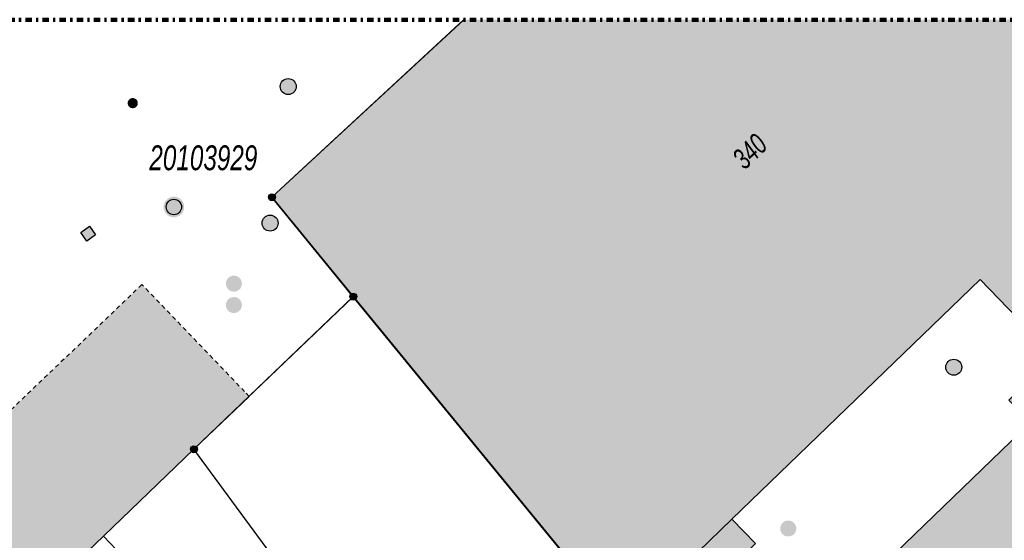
# Model space of a CAD drawing. Header units: metres. Extents: x 2695751 to 2696029, y 1260877 to 1261206.
# Tile 55 of 69: x 2695814 to 2695860, y 1261182 to 1261206. Entities that reach past the tile are written whole.
import ezdxf

# ---------------------------------------------------------------- set-up
doc = ezdxf.new("R2010")
doc.units = ezdxf.units.M
for name, pattern in [('AUSGEZOGEN', [0]), ('PUNKT2_S9', [0.7, 0.3, -0.2, 0, -0.2]), ('VERDECKT2_S2', [0.36, 0.2, -0.16])]:
    doc.linetypes.add(name, pattern=pattern)
for name, color, linetype in [('AV_Flächen (EO)', 7, 'AUSGEZOGEN'), ('AV_Gebäudeflächen (BB)', 7, 'AUSGEZOGEN'), ('AV_Gebäudeflächen (EO)', 7, 'AUSGEZOGEN'), ('AV_Lagefixpunkt-Nr.', 7, 'AUSGEZOGEN'), ('AV_Linien (BB)', 7, 'AUSGEZOGEN'), ('AV_Linien (EO)', 7, 'AUSGEZOGEN'), ('AV_Versicherung-Nr.', 7, 'AUSGEZOGEN'), ('Liegenschaftsgrenzen', 7, 'AUSGEZOGEN'), ('PFAV', 255, 'AUSGEZOGEN'), ('PFAW', 255, 'AUSGEZOGEN'), ('PFWA', 255, 'AUSGEZOGEN')]:
    doc.layers.add(name, color=color, linetype=linetype)
doc.layers.add('Tueroeffnung Mauerwerk', color=7, linetype='AUSGEZOGEN', lineweight=50)
doc.styles.add('ARIAL', font='arial.ttf')

msp = doc.modelspace()

# ---------------------------------------------------------------- hatches: boundary and pattern name
at = {"layer": 'AV_Gebäudeflächen (BB)', "true_color": 0xd2d2d2, "transparency": 33554687}
msp.add_hatch(color=254, dxfattribs=at).paths.add_polyline_path([(2695829.558, 1261193.201), (2695842.146, 1261177.834), (2695845.702, 1261181.265), (2695846.298, 1261180.647), (2695845.392, 1261179.773), (2695848.97, 1261175.394), (2695850.618, 1261176.936), (2695850.625, 1261178.799), (2695848.123, 1261181.392), (2695848.389, 1261181.648), (2695847.285, 1261182.792), (2695858.9, 1261193.999), (2695862.362, 1261190.411), (2695860.241, 1261188.365), (2695861.257, 1261187.312), (2695852.643, 1261179), (2695858.891, 1261172.509), (2695858.93, 1261172.471), (2695858.97, 1261172.434), (2695859.012, 1261172.4), (2695859.056, 1261172.368), (2695859.102, 1261172.339), (2695859.149, 1261172.311), (2695859.197, 1261172.286), (2695859.246, 1261172.264), (2695859.297, 1261172.244), (2695859.348, 1261172.227), (2695859.401, 1261172.212), (2695859.454, 1261172.2), (2695859.507, 1261172.19), (2695859.561, 1261172.184), (2695859.615, 1261172.18), (2695859.67, 1261172.179), (2695859.724, 1261172.18), (2695859.778, 1261172.185), (2695859.832, 1261172.192), (2695859.885, 1261172.202), (2695859.938, 1261172.214), (2695859.99, 1261172.229), (2695860.042, 1261172.247), (2695860.092, 1261172.267), (2695860.141, 1261172.29), (2695860.189, 1261172.316), (2695860.236, 1261172.343), (2695860.281, 1261172.374), (2695860.325, 1261172.406), (2695860.367, 1261172.44), (2695860.407, 1261172.477), (2695861.275, 1261173.305), (2695877.691, 1261188.983), (2695880.801, 1261191.953), (2695869.622, 1261203.818), (2695867.258, 1261206.158), (2695834.718, 1261206.158), (2695825.75, 1261197.85)])
at = {"layer": 'AV_Gebäudeflächen (EO)', "true_color": 0xebebeb, "transparency": 33554687}
msp.add_hatch(color=7, dxfattribs=at).paths.add_polyline_path([(2695781.131, 1261146.831), (2695800.938, 1261165.797), (2695809.519, 1261174.013), (2695811.794, 1261176.192), (2695817.865, 1261182.005), (2695822.101, 1261186.061), (2695824.687, 1261188.537), (2695824.474, 1261188.758), (2695819.663, 1261193.769), (2695764.007, 1261140.508), (2695768.806, 1261135.446), (2695769.013, 1261135.227)])
at = {"layer": 'PFAV', "transparency": 33554687}
for points in [[(2695821.643, 1261197.398), (2695821.634, 1261197.495), (2695821.604, 1261197.588), (2695821.557, 1261197.674), (2695821.493, 1261197.748), (2695821.416, 1261197.807), (2695821.329, 1261197.85), (2695821.234, 1261197.875), (2695821.137, 1261197.88), (2695821.04, 1261197.865), (2695820.949, 1261197.831), (2695820.866, 1261197.779), (2695820.795, 1261197.712), (2695820.739, 1261197.632), (2695820.701, 1261197.542), (2695820.681, 1261197.447), (2695820.681, 1261197.349), (2695820.701, 1261197.254), (2695820.739, 1261197.164), (2695820.795, 1261197.084), (2695820.866, 1261197.017), (2695820.949, 1261196.965), (2695821.04, 1261196.931), (2695821.137, 1261196.916), (2695821.234, 1261196.921), (2695821.329, 1261196.946), (2695821.416, 1261196.989), (2695821.493, 1261197.048), (2695821.557, 1261197.122), (2695821.604, 1261197.208), (2695821.634, 1261197.301)], [(2695825.912, 1261197.85), (2695825.909, 1261197.883), (2695825.899, 1261197.914), (2695825.883, 1261197.943), (2695825.862, 1261197.968), (2695825.836, 1261197.988), (2695825.806, 1261198.002), (2695825.775, 1261198.011), (2695825.742, 1261198.012), (2695825.709, 1261198.007), (2695825.678, 1261197.996), (2695825.651, 1261197.979), (2695825.627, 1261197.956), (2695825.608, 1261197.929), (2695825.595, 1261197.899), (2695825.588, 1261197.866), (2695825.588, 1261197.834), (2695825.595, 1261197.801), (2695825.608, 1261197.771), (2695825.627, 1261197.744), (2695825.651, 1261197.721), (2695825.678, 1261197.704), (2695825.709, 1261197.693), (2695825.742, 1261197.688), (2695825.775, 1261197.689), (2695825.806, 1261197.698), (2695825.836, 1261197.712), (2695825.862, 1261197.732), (2695825.883, 1261197.757), (2695825.899, 1261197.786), (2695825.909, 1261197.817)], [(2695829.722, 1261193.203), (2695829.719, 1261193.236), (2695829.709, 1261193.267), (2695829.693, 1261193.296), (2695829.672, 1261193.321), (2695829.646, 1261193.341), (2695829.616, 1261193.355), (2695829.585, 1261193.364), (2695829.552, 1261193.365), (2695829.519, 1261193.36), (2695829.488, 1261193.349), (2695829.461, 1261193.332), (2695829.437, 1261193.309), (2695829.418, 1261193.282), (2695829.405, 1261193.252), (2695829.398, 1261193.219), (2695829.398, 1261193.187), (2695829.405, 1261193.154), (2695829.418, 1261193.124), (2695829.437, 1261193.097), (2695829.461, 1261193.074), (2695829.488, 1261193.057), (2695829.519, 1261193.046), (2695829.552, 1261193.041), (2695829.585, 1261193.042), (2695829.616, 1261193.051), (2695829.646, 1261193.065), (2695829.672, 1261193.085), (2695829.693, 1261193.11), (2695829.709, 1261193.139), (2695829.719, 1261193.17)], [(2695822.263, 1261186.061), (2695822.26, 1261186.094), (2695822.25, 1261186.125), (2695822.234, 1261186.154), (2695822.213, 1261186.179), (2695822.187, 1261186.199), (2695822.157, 1261186.213), (2695822.126, 1261186.222), (2695822.093, 1261186.223), (2695822.06, 1261186.218), (2695822.029, 1261186.207), (2695822.002, 1261186.19), (2695821.978, 1261186.167), (2695821.959, 1261186.14), (2695821.946, 1261186.11), (2695821.939, 1261186.077), (2695821.939, 1261186.045), (2695821.946, 1261186.012), (2695821.959, 1261185.982), (2695821.978, 1261185.955), (2695822.002, 1261185.932), (2695822.029, 1261185.915), (2695822.06, 1261185.904), (2695822.093, 1261185.899), (2695822.126, 1261185.9), (2695822.157, 1261185.909), (2695822.187, 1261185.923), (2695822.213, 1261185.943), (2695822.234, 1261185.968), (2695822.25, 1261185.997), (2695822.26, 1261186.028)]]:
    msp.add_hatch(color=7, dxfattribs=at).paths.add_polyline_path(points)
at = {"layer": 'PFAW', "transparency": 33554687}
for points in [[(2695826.235, 1261202.781), (2695826.291, 1261202.73), (2695826.357, 1261202.691), (2695826.429, 1261202.667), (2695826.504, 1261202.657), (2695826.58, 1261202.663), (2695826.653, 1261202.684), (2695826.72, 1261202.719), (2695826.779, 1261202.767), (2695826.827, 1261202.826), (2695826.862, 1261202.893), (2695826.882, 1261202.966), (2695826.888, 1261203.042), (2695826.879, 1261203.117), (2695826.854, 1261203.189), (2695826.815, 1261203.254), (2695826.765, 1261203.31), (2695826.703, 1261203.355), (2695826.634, 1261203.387), (2695826.561, 1261203.404), (2695826.485, 1261203.406), (2695826.41, 1261203.393), (2695826.34, 1261203.364), (2695826.276, 1261203.323), (2695826.223, 1261203.269), (2695826.181, 1261203.206), (2695826.153, 1261203.135), (2695826.139, 1261203.06), (2695826.141, 1261202.985), (2695826.159, 1261202.911), (2695826.19, 1261202.842)], [(2695817.496, 1261196.089), (2695817.208, 1261196.497), (2695816.8, 1261196.209), (2695817.088, 1261195.801)], [(2695857.939, 1261190.155), (2695857.882, 1261190.205), (2695857.816, 1261190.243), (2695857.744, 1261190.266), (2695857.669, 1261190.275), (2695857.593, 1261190.268), (2695857.521, 1261190.246), (2695857.454, 1261190.21), (2695857.396, 1261190.161), (2695857.349, 1261190.102), (2695857.314, 1261190.034), (2695857.295, 1261189.961), (2695857.29, 1261189.885), (2695857.301, 1261189.81), (2695857.326, 1261189.739), (2695857.366, 1261189.674), (2695857.417, 1261189.618), (2695857.479, 1261189.574), (2695857.548, 1261189.543), (2695857.623, 1261189.527), (2695857.698, 1261189.527), (2695857.773, 1261189.541), (2695857.843, 1261189.57), (2695857.906, 1261189.613), (2695857.959, 1261189.667), (2695857.999, 1261189.731), (2695858.027, 1261189.802), (2695858.039, 1261189.877), (2695858.036, 1261189.953), (2695858.018, 1261190.026), (2695857.985, 1261190.095)]]:
    msp.add_hatch(color=7, dxfattribs=at).paths.add_polyline_path(points)
at = {"layer": 'PFAW', "lineweight": 25, "transparency": 33554687}
msp.add_hatch(color=7, dxfattribs=at).paths.add_polyline_path([(2695850.193, 1261182.613), (2695850.136, 1261182.662), (2695850.07, 1261182.7), (2695849.998, 1261182.723), (2695849.922, 1261182.731), (2695849.847, 1261182.724), (2695849.774, 1261182.702), (2695849.708, 1261182.665), (2695849.65, 1261182.616), (2695849.603, 1261182.556), (2695849.569, 1261182.488), (2695849.55, 1261182.415), (2695849.545, 1261182.339), (2695849.556, 1261182.264), (2695849.582, 1261182.193), (2695849.622, 1261182.128), (2695849.674, 1261182.073), (2695849.736, 1261182.029), (2695849.806, 1261181.999), (2695849.88, 1261181.983), (2695849.956, 1261181.983), (2695850.03, 1261181.998), (2695850.1, 1261182.027), (2695850.163, 1261182.07), (2695850.215, 1261182.125), (2695850.256, 1261182.189), (2695850.282, 1261182.26), (2695850.294, 1261182.335), (2695850.291, 1261182.411), (2695850.272, 1261182.484), (2695850.239, 1261182.552)])
at = {"layer": 'PFWA', "transparency": 33554687}
for points in [[(2695819.072, 1261202.428), (2695819.055, 1261202.411), (2695819.04, 1261202.392), (2695819.028, 1261202.371), (2695819.017, 1261202.35), (2695819.008, 1261202.327), (2695819.002, 1261202.304), (2695818.999, 1261202.28), (2695818.997, 1261202.256), (2695818.998, 1261202.232), (2695819.002, 1261202.208), (2695819.008, 1261202.185), (2695819.016, 1261202.162), (2695819.027, 1261202.14), (2695819.039, 1261202.12), (2695819.054, 1261202.101), (2695819.071, 1261202.083), (2695819.089, 1261202.068), (2695819.109, 1261202.054), (2695819.13, 1261202.042), (2695819.152, 1261202.032), (2695819.175, 1261202.025), (2695819.198, 1261202.02), (2695819.222, 1261202.018), (2695819.246, 1261202.017), (2695819.27, 1261202.02), (2695819.294, 1261202.025), (2695819.317, 1261202.032), (2695819.339, 1261202.041), (2695819.36, 1261202.053), (2695819.38, 1261202.066), (2695819.398, 1261202.082), (2695819.415, 1261202.099), (2695819.43, 1261202.118), (2695819.442, 1261202.139), (2695819.453, 1261202.16), (2695819.462, 1261202.183), (2695819.468, 1261202.206), (2695819.471, 1261202.23), (2695819.473, 1261202.254), (2695819.472, 1261202.278), (2695819.468, 1261202.302), (2695819.462, 1261202.325), (2695819.454, 1261202.348), (2695819.443, 1261202.37), (2695819.431, 1261202.39), (2695819.416, 1261202.409), (2695819.399, 1261202.427), (2695819.381, 1261202.442), (2695819.361, 1261202.456), (2695819.34, 1261202.468), (2695819.318, 1261202.478), (2695819.295, 1261202.485), (2695819.272, 1261202.49), (2695819.248, 1261202.492), (2695819.224, 1261202.493), (2695819.2, 1261202.49), (2695819.176, 1261202.485), (2695819.153, 1261202.478), (2695819.131, 1261202.469), (2695819.11, 1261202.457), (2695819.09, 1261202.444)], [(2695825.925, 1261196.374), (2695825.974, 1261196.431), (2695826.01, 1261196.498), (2695826.033, 1261196.57), (2695826.04, 1261196.646), (2695826.032, 1261196.721), (2695826.009, 1261196.794), (2695825.972, 1261196.86), (2695825.922, 1261196.917), (2695825.862, 1261196.963), (2695825.793, 1261196.996), (2695825.72, 1261197.015), (2695825.644, 1261197.018), (2695825.569, 1261197.007), (2695825.498, 1261196.98), (2695825.434, 1261196.939), (2695825.379, 1261196.887), (2695825.336, 1261196.824), (2695825.307, 1261196.754), (2695825.292, 1261196.68), (2695825.292, 1261196.604), (2695825.308, 1261196.53), (2695825.338, 1261196.46), (2695825.382, 1261196.398), (2695825.437, 1261196.346), (2695825.502, 1261196.306), (2695825.573, 1261196.28), (2695825.648, 1261196.269), (2695825.724, 1261196.274), (2695825.797, 1261196.293), (2695825.865, 1261196.327)], [(2695824.345, 1261193.81), (2695824.337, 1261193.885), (2695824.315, 1261193.958), (2695824.278, 1261194.024), (2695824.228, 1261194.082), (2695824.168, 1261194.128), (2695824.1, 1261194.162), (2695824.027, 1261194.181), (2695823.951, 1261194.185), (2695823.876, 1261194.173), (2695823.805, 1261194.147), (2695823.74, 1261194.107), (2695823.685, 1261194.054), (2695823.642, 1261193.992), (2695823.612, 1261193.922), (2695823.597, 1261193.848), (2695823.597, 1261193.772), (2695823.612, 1261193.698), (2695823.642, 1261193.628), (2695823.685, 1261193.566), (2695823.74, 1261193.513), (2695823.805, 1261193.473), (2695823.876, 1261193.447), (2695823.951, 1261193.435), (2695824.027, 1261193.439), (2695824.1, 1261193.458), (2695824.168, 1261193.492), (2695824.228, 1261193.538), (2695824.278, 1261193.596), (2695824.315, 1261193.662), (2695824.337, 1261193.735)], [(2695824.345, 1261192.81), (2695824.337, 1261192.885), (2695824.315, 1261192.958), (2695824.278, 1261193.024), (2695824.228, 1261193.082), (2695824.168, 1261193.128), (2695824.1, 1261193.162), (2695824.027, 1261193.181), (2695823.951, 1261193.185), (2695823.876, 1261193.173), (2695823.805, 1261193.147), (2695823.74, 1261193.107), (2695823.685, 1261193.054), (2695823.642, 1261192.992), (2695823.612, 1261192.922), (2695823.597, 1261192.848), (2695823.597, 1261192.772), (2695823.612, 1261192.698), (2695823.642, 1261192.628), (2695823.685, 1261192.566), (2695823.74, 1261192.513), (2695823.805, 1261192.473), (2695823.876, 1261192.447), (2695823.951, 1261192.435), (2695824.027, 1261192.439), (2695824.1, 1261192.458), (2695824.168, 1261192.492), (2695824.228, 1261192.538), (2695824.278, 1261192.596), (2695824.315, 1261192.662), (2695824.337, 1261192.735)]]:
    msp.add_hatch(color=7, dxfattribs=at).paths.add_polyline_path(points)

# ---------------------------------------------------------------- linework, layer by layer
at = {"layer": 'AV_Flächen (EO)', "color": 7, "linetype": 'VERDECKT2_S2', "transparency": 33554687}
msp.add_lwpolyline([(2695824.687, 1261188.537), (2695824.474, 1261188.758), (2695819.663, 1261193.769), (2695764.007, 1261140.508), (2695768.806, 1261135.446), (2695769.013, 1261135.227)], dxfattribs=at)
at = {"layer": 'AV_Flächen (EO)', "color": 7, "linetype": 'AUSGEZOGEN', "transparency": 33554687}
msp.add_lwpolyline([(2695781.131, 1261146.831), (2695800.938, 1261165.797), (2695809.519, 1261174.013), (2695811.794, 1261176.192), (2695817.865, 1261182.005), (2695822.101, 1261186.061), (2695824.687, 1261188.537)], dxfattribs=at)
at = {"layer": 'AV_Linien (BB)', "color": 7, "linetype": 'AUSGEZOGEN', "transparency": 33554687}
for p, q in [((2695842.146, 1261177.834), (2695829.558, 1261193.201)), ((2695823.158, 1261176.477), (2695817.865, 1261182.005))]:
    msp.add_line(p, q, dxfattribs=at)
for points in [[(2695829.558, 1261193.201), (2695825.75, 1261197.85), (2695834.718, 1261206.158)], [(2695858.891, 1261172.509), (2695852.643, 1261179), (2695861.257, 1261187.312), (2695860.241, 1261188.365), (2695862.362, 1261190.411), (2695858.9, 1261193.999), (2695847.285, 1261182.792), (2695848.389, 1261181.648), (2695848.123, 1261181.392), (2695850.625, 1261178.799), (2695850.618, 1261176.936), (2695848.97, 1261175.394), (2695845.392, 1261179.773), (2695846.298, 1261180.647), (2695845.702, 1261181.265), (2695842.146, 1261177.834)], [(2695817.865, 1261182.005), (2695822.101, 1261186.061), (2695829.558, 1261193.201)]]:
    msp.add_lwpolyline(points, dxfattribs=at)
at = {"layer": 'AV_Linien (EO)', "color": 7, "linetype": 'AUSGEZOGEN', "transparency": 33554687}
msp.add_line((2695845.702, 1261181.265), (2695847.285, 1261182.792), dxfattribs=at)
at = {"layer": 'Liegenschaftsgrenzen', "color": 7, "linetype": 'AUSGEZOGEN', "transparency": 33554687}
for points in [[(2695834.728, 1261206.158), (2695825.75, 1261197.85), (2695829.56, 1261193.203)], [(2695848.61, 1261149.46), (2695844.41, 1261153.86), (2695837.47, 1261161.05), (2695836.51, 1261162.06), (2695831.51, 1261167.68), (2695827.889, 1261171.484), (2695823.158, 1261176.477), (2695826.7, 1261179.82), (2695822.101, 1261186.061), (2695829.56, 1261193.203)], [(2695829.56, 1261193.203), (2695843.23, 1261176.53), (2695857.41, 1261159.21)]]:
    msp.add_lwpolyline(points, dxfattribs=at)
at = {"layer": 'PFAV', "color": 7, "transparency": 33554687}
for centre, radius in [((2695825.75, 1261197.85), 0.162), ((2695821.161, 1261197.398), 0.36), ((2695829.56, 1261193.203), 0.162), ((2695822.101, 1261186.061), 0.162)]:
    msp.add_circle(centre, radius, dxfattribs=at)
at = {"layer": 'PFAW', "transparency": 33554687}
msp.add_lwpolyline([(2695817.496, 1261196.089), (2695817.088, 1261195.801), (2695816.8, 1261196.209), (2695817.208, 1261196.497), (2695817.496, 1261196.089)], close=True, dxfattribs=at)
for centre in [(2695826.513, 1261203.032), (2695857.665, 1261189.9)]:
    msp.add_circle(centre, 0.375, dxfattribs=at)
at = {"layer": 'PFWA', "transparency": 33554687}
msp.add_circle((2695825.665, 1261196.644), 0.375, dxfattribs=at)
at = {"layer": 'Tueroeffnung Mauerwerk', "color": 7, "linetype": 'PUNKT2_S9', "lineweight": 100, "transparency": 33554687}
msp.add_line((2695752.611, 1261206.158), (2696027.452, 1261206.158), dxfattribs=at)

# ---------------------------------------------------------------- texts
at = {"layer": 'AV_Lagefixpunkt-Nr.', "color": 7, "transparency": 33554687, "insert": (2695820.013, 1261199.102), "char_height": 1.1621, "width": 5.50234, "attachment_point": 7, "style": 'ARIAL'}
msp.add_mtext('\\A1;{\\fArial|i1|b0;\\H1.162102;\\W0.700000;\\C7;20103929}\\P', dxfattribs=at)
at = {"layer": 'AV_Versicherung-Nr.', "color": 7, "transparency": 33554687, "insert": (2695848.119, 1261199.995), "char_height": 0.96842, "width": 1.93301, "attachment_point": 5, "rotation": 43.9749, "style": 'ARIAL'}
msp.add_mtext('\\A1;{\\fArial|i1|b0;\\H0.968418;\\W0.700000;\\C7;340}\\P', dxfattribs=at)

doc.saveas('drawing.dxf')
